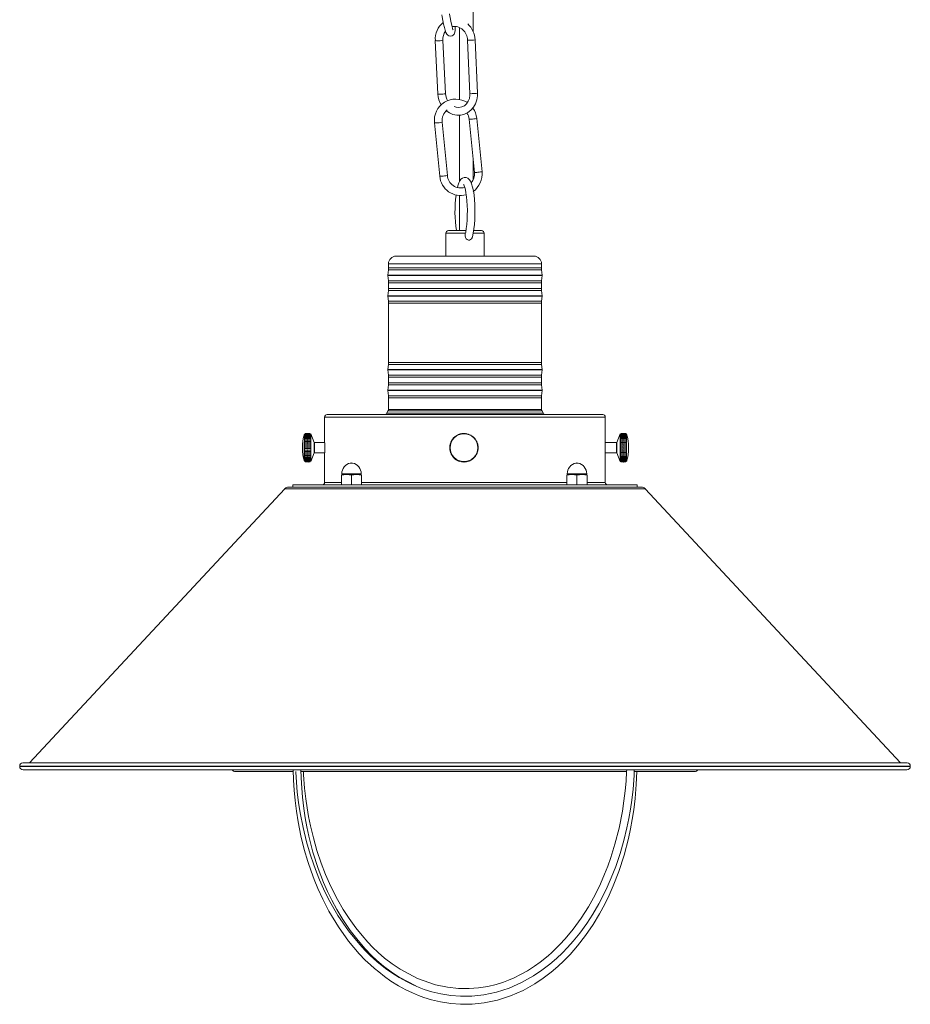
# Model space of a CAD drawing. Header units: millimetres. Extents: x -238 to 509, y -1369 to 291.
# Tile 2 of 7: x 159 to 509, y -1364 to -978. Entities that reach past the tile are written whole.
import ezdxf

# ---------------------------------------------------------------- set-up
doc = ezdxf.new("R2010")
doc.units = ezdxf.units.MM

msp = doc.modelspace()

# ---------------------------------------------------------------- linework, layer by layer
at = {"color": 7, "linetype": 'Continuous', "lineweight": 15}
for p, q in [((337.22, -982.71), (337.22, -293.48)), ((331.92, -980.97), (331.92, -1009.15)), ((322.38, -986.12), (323.39, -1007.05)), ((326.38, -1006.91), (325.38, -985.98)), ((334.94, -985.92), (335.95, -1006.93)), ((338.94, -1006.71), (337.94, -985.78)), ((337.22, -1012.71), (337.22, -1012.39)), ((322.05, -1018.39), (324.13, -1039.26)), ((327.11, -1038.97), (325.04, -1018.09)), ((331.92, -1015.31), (331.92, -1041.16)), ((335.63, -1016.9), (337.7, -1037.82)), ((340.69, -1037.57), (338.61, -1016.61)), ((337.22, -1040.61), (337.22, -1032.98)), ((331.92, -1046.83), (331.92, -1060.58)), ((327.51, -1060.58), (334.37, -1060.58)), ((337.48, -1060.58), (340.51, -1060.58)), ((326.51, -1061.58), (326.51, -1070.58)), ((341.51, -1064.17), (341.51, -1061.58)), ((341.51, -1070.58), (341.51, -1066.72)), ((307.01, -1070.58), (361.01, -1070.58)), ((303.98, -1075.98), (303.82, -1078.01)), ((304.01, -1073.58), (304.01, -1075.19)), ((364.01, -1075.19), (364.01, -1073.58)), ((364.21, -1078.01), (364.05, -1075.98)), ((303.82, -1078.17), (303.98, -1080.19)), ((364.05, -1080.19), (364.21, -1078.17)), ((303.98, -1083.97), (303.82, -1086.06)), ((304.01, -1080.98), (304.01, -1083.2)), ((364.01, -1083.2), (364.01, -1080.98)), ((364.21, -1086.06), (364.05, -1083.97)), ((303.82, -1086.22), (303.98, -1088.24)), ((364.05, -1088.24), (364.21, -1086.22)), ((304.01, -1089.04), (304.01, -1112.18)), ((364.01, -1112.18), (364.01, -1089.04)), ((303.98, -1112.98), (303.82, -1115)), ((364.21, -1115), (364.05, -1112.98)), ((303.82, -1115.16), (303.98, -1117.25)), ((304.01, -1118.03), (304.01, -1120.24)), ((364.01, -1120.24), (364.01, -1118.03)), ((364.05, -1117.25), (364.21, -1115.16)), ((303.98, -1121.04), (303.82, -1123.06)), ((364.21, -1123.06), (364.05, -1121.04)), ((303.82, -1123.22), (303.98, -1125.24)), ((304.01, -1126.04), (304.01, -1130.64)), ((364.01, -1130.64), (364.01, -1126.04)), ((364.05, -1125.24), (364.21, -1123.22)), ((279.01, -1133.64), (279.01, -1143.67)), ((280.01, -1132.64), (388.01, -1132.64)), ((303.75, -1131.22), (303.35, -1132.06)), ((304.01, -1130.64), (364.01, -1130.64)), ((364.68, -1132.06), (364.28, -1131.22)), ((389.01, -1143.64), (389.01, -1133.64)), ((271.36, -1141.77), (273.28, -1141.77)), ((271.37, -1140.74), (273.29, -1140.74)), ((271.37, -1141.04), (273.29, -1141.04)), ((271.37, -1141.38), (273.28, -1141.38)), ((274.93, -1143.58), (273.62, -1140.2)), ((329.39, -1142.05), (329.43, -1141.94)), ((329.7, -1141.68), (329.43, -1141.93)), ((329.79, -1141.63), (329.84, -1141.52)), ((330.13, -1141.29), (329.86, -1141.54)), ((330.23, -1141.25), (330.29, -1141.15)), ((330.7, -1140.93), (330.78, -1140.83)), ((331.12, -1140.67), (330.79, -1140.85)), ((331.21, -1140.65), (331.3, -1140.56)), ((331.75, -1140.43), (331.84, -1140.34)), ((332.21, -1140.26), (331.85, -1140.36)), ((332.3, -1140.26), (332.4, -1140.19)), ((332.77, -1140.11), (332.41, -1140.21)), ((332.87, -1140.16), (332.98, -1140.09)), ((333.35, -1140.09), (332.98, -1140.1)), ((333.45, -1140.11), (333.57, -1140.05)), ((333.94, -1140.07), (333.57, -1140.08)), ((334.03, -1140.12), (334.15, -1140.08)), ((334.51, -1140.15), (334.15, -1140.07)), ((334.6, -1140.2), (334.73, -1140.17)), ((335.09, -1140.28), (334.72, -1140.2)), ((335.16, -1140.33), (335.3, -1140.31)), ((335.71, -1140.53), (335.84, -1140.52)), ((336.17, -1140.71), (335.83, -1140.55)), ((336.23, -1140.77), (336.37, -1140.78)), ((336.23, -1140.77), (336.25, -1140.77)), ((336.73, -1141.08), (336.86, -1141.1)), ((336.73, -1141.08), (336.74, -1141.08)), ((337.13, -1141.35), (336.85, -1141.11)), ((337.19, -1141.43), (337.32, -1141.46)), ((337.19, -1141.43), (337.2, -1141.43)), ((337.58, -1141.72), (337.3, -1141.49)), ((337.61, -1141.83), (337.73, -1141.87)), ((337.61, -1141.83), (337.62, -1141.83)), ((337.95, -1142.18), (337.73, -1141.88)), ((394.83, -1140.2), (393.52, -1143.58)), ((397.04, -1140.95), (395.12, -1140.95)), ((397.04, -1141.28), (395.12, -1141.28)), ((397.03, -1141.66), (395.12, -1141.66)), ((271.35, -1144.27), (273.27, -1144.27)), ((271.35, -1144.84), (273.27, -1144.84)), ((271.35, -1145.42), (273.27, -1145.42)), ((271.36, -1142.21), (273.28, -1142.21)), ((271.36, -1142.68), (273.27, -1142.68)), ((271.36, -1143.19), (273.27, -1143.19)), ((271.36, -1143.72), (273.27, -1143.72)), ((279.01, -1143.64), (275.03, -1143.64)), ((328.07, -1145.79), (328.02, -1145.69)), ((328.08, -1145.21), (328.05, -1145.1)), ((328.12, -1144.73), (328.08, -1145.1)), ((328.16, -1144.64), (328.14, -1144.52)), ((328.29, -1144.07), (328.28, -1143.96)), ((328.43, -1143.62), (328.3, -1143.97)), ((328.49, -1143.53), (328.49, -1143.41)), ((328.74, -1143.01), (328.75, -1142.89)), ((328.97, -1142.59), (328.76, -1142.89)), ((329.04, -1142.51), (329.06, -1142.39)), ((329.29, -1142.1), (329.08, -1142.41)), ((337.98, -1142.27), (338.11, -1142.33)), ((337.98, -1142.27), (338, -1142.27)), ((338.3, -1142.64), (338.08, -1142.35)), ((338.31, -1142.74), (338.43, -1142.81)), ((338.31, -1142.74), (338.33, -1142.74)), ((338.59, -1143.25), (338.7, -1143.33)), ((338.59, -1143.25), (338.6, -1143.25)), ((338.81, -1143.69), (338.67, -1143.35)), ((338.81, -1143.79), (338.91, -1143.88)), ((338.81, -1143.79), (338.83, -1143.79)), ((338.98, -1144.34), (339.07, -1144.44)), ((338.98, -1144.34), (338.99, -1144.34)), ((339.1, -1144.81), (339.04, -1144.45)), ((339.08, -1144.91), (339.16, -1145.02)), ((339.08, -1144.91), (339.1, -1144.91)), ((339.13, -1145.49), (339.19, -1145.6)), ((339.13, -1145.49), (339.14, -1145.49)), ((339.15, -1145.97), (339.18, -1145.6)), ((393.42, -1143.64), (389.01, -1143.64)), ((397.03, -1142.08), (395.11, -1142.08)), ((397.03, -1142.54), (395.11, -1142.54)), ((397.03, -1143.04), (395.11, -1143.04)), ((397.02, -1143.57), (395.11, -1143.57)), ((397.02, -1144.11), (395.11, -1144.11)), ((397.02, -1144.68), (395.11, -1144.68)), ((397.02, -1145.25), (395.11, -1145.25)), ((271.35, -1145.99), (273.27, -1145.99)), ((271.35, -1146.57), (273.27, -1146.57)), ((271.35, -1147.13), (273.27, -1147.13)), ((271.36, -1147.68), (273.27, -1147.68)), ((271.36, -1148.21), (273.27, -1148.21)), ((271.36, -1148.71), (273.27, -1148.71)), ((271.36, -1149.17), (273.28, -1149.17)), ((271.36, -1149.6), (273.28, -1149.6)), ((273.62, -1151.07), (274.93, -1147.7)), ((275.03, -1147.64), (279.01, -1147.64)), ((279.01, -1147.61), (279.01, -1159.24)), ((328.04, -1145.9), (328.09, -1146.27)), ((328.12, -1146.37), (328.06, -1146.27)), ((328.11, -1146.48), (328.16, -1146.84)), ((328.22, -1146.94), (328.15, -1146.85)), ((328.2, -1147.05), (328.33, -1147.4)), ((328.39, -1147.49), (328.31, -1147.41)), ((328.41, -1147.6), (328.54, -1147.95)), ((328.61, -1148.03), (328.52, -1147.95)), ((328.89, -1148.54), (328.79, -1148.47)), ((328.93, -1148.64), (329.14, -1148.94)), ((329.21, -1149.01), (329.12, -1148.96)), ((329.59, -1149.45), (329.49, -1149.41)), ((329.65, -1149.55), (329.92, -1149.8)), ((337.41, -1149.65), (337.37, -1149.77)), ((337.41, -1149.65), (337.42, -1149.65)), ((337.5, -1149.6), (337.77, -1149.33)), ((337.81, -1149.23), (337.78, -1149.35)), ((337.81, -1149.23), (337.82, -1149.23)), ((338.16, -1148.77), (338.15, -1148.9)), ((338.16, -1148.77), (338.18, -1148.77)), ((338.24, -1148.7), (338.44, -1148.39)), ((338.46, -1148.27), (338.46, -1148.4)), ((338.46, -1148.27), (338.48, -1148.27)), ((338.71, -1147.75), (338.73, -1147.88)), ((338.71, -1147.75), (338.73, -1147.75)), ((338.79, -1147.68), (338.9, -1147.32)), ((338.91, -1147.2), (338.93, -1147.33)), ((338.91, -1147.2), (338.92, -1147.2)), ((338.96, -1147.12), (339.08, -1146.77)), ((339.04, -1146.64), (339.08, -1146.77)), ((339.04, -1146.64), (339.05, -1146.64)), ((339.11, -1146.56), (339.14, -1146.19)), ((339.12, -1146.07), (339.17, -1146.19)), ((339.12, -1146.07), (339.13, -1146.07)), ((389.01, -1159.24), (389.01, -1147.64)), ((389.01, -1147.64), (393.42, -1147.64)), ((393.52, -1147.7), (394.83, -1151.07)), ((397.02, -1145.83), (395.11, -1145.83)), ((397.02, -1146.41), (395.11, -1146.41)), ((397.02, -1146.98), (395.11, -1146.98)), ((397.02, -1147.53), (395.11, -1147.53)), ((397.02, -1148.06), (395.11, -1148.06)), ((397.03, -1148.57), (395.11, -1148.57)), ((397.03, -1149.04), (395.11, -1149.04)), ((397.03, -1149.48), (395.12, -1149.48)), ((271.37, -1149.98), (273.28, -1149.98)), ((271.37, -1150.31), (273.29, -1150.31)), ((271.37, -1150.6), (273.29, -1150.6)), ((330.01, -1149.85), (329.9, -1149.82)), ((330.08, -1149.94), (330.35, -1150.19)), ((330.47, -1150.2), (330.36, -1150.18)), ((330.54, -1150.29), (330.86, -1150.47)), ((330.97, -1150.5), (330.85, -1150.5)), ((331.05, -1150.57), (331.38, -1150.75)), ((331.49, -1150.75), (331.37, -1150.76)), ((331.57, -1150.85), (332.15, -1151.04)), ((332.7, -1151.13), (333.07, -1151.18)), ((333.17, -1151.16), (333.06, -1151.2)), ((333.75, -1151.17), (333.65, -1151.23)), ((333.86, -1151.19), (334.23, -1151.16)), ((334.33, -1151.12), (334.23, -1151.19)), ((334.9, -1151.02), (334.81, -1151.1)), ((335.01, -1151.02), (335.36, -1150.91)), ((335.45, -1150.85), (335.37, -1150.94)), ((335.56, -1150.85), (335.91, -1150.73)), ((335.99, -1150.63), (335.91, -1150.73)), ((336.1, -1150.62), (336.42, -1150.43)), ((336.5, -1150.35), (336.43, -1150.46)), ((336.5, -1150.35), (336.51, -1150.35)), ((336.6, -1150.32), (336.91, -1150.13)), ((336.97, -1150.02), (336.92, -1150.14)), ((336.97, -1150.02), (336.99, -1150.02)), ((337.09, -1150.01), (337.35, -1149.75)), ((397.03, -1149.88), (395.12, -1149.88)), ((397.04, -1150.22), (395.12, -1150.22)), ((397.04, -1150.52), (395.13, -1150.52)), ((396.39, -1151.22), (397.06, -1151.17)), ((285.56, -1156.34), (287.54, -1156.18)), ((285.56, -1156.18), (293.49, -1156.18)), ((285.56, -1156.34), (285.56, -1160.07)), ((285.71, -1155.86), (285.71, -1156.18)), ((287.54, -1156.18), (289.52, -1156.34)), ((289.52, -1156.34), (291.51, -1156.18)), ((289.52, -1156.34), (289.52, -1160.07)), ((291.51, -1156.18), (293.49, -1156.34)), ((293.33, -1156.18), (293.33, -1155.86)), ((293.49, -1156.34), (293.49, -1160.07)), ((373.94, -1156.34), (375.93, -1156.18)), ((373.94, -1156.18), (381.88, -1156.18)), ((373.94, -1156.34), (373.94, -1160.07)), ((374.1, -1155.86), (374.1, -1156.18)), ((375.93, -1156.18), (377.91, -1156.34)), ((377.91, -1156.34), (379.9, -1156.18)), ((377.91, -1156.34), (377.91, -1160.07)), ((379.9, -1156.18), (381.88, -1156.34)), ((381.72, -1156.18), (381.72, -1155.86)), ((381.88, -1156.34), (381.88, -1160.07)), ((264.88, -1161.04), (403.14, -1161.04)), ((266.51, -1160.24), (266.51, -1161.04)), ((401.51, -1160.24), (266.51, -1160.24)), ((287.54, -1160.24), (285.56, -1160.07)), ((289.52, -1160.07), (287.54, -1160.24)), ((379.9, -1160.24), (377.91, -1160.07)), ((381.88, -1160.07), (379.9, -1160.24)), ((401.51, -1161.04), (401.51, -1160.24)), ((263.42, -1161.68), (163.32, -1269.1)), ((504.71, -1269.1), (404.61, -1161.68)), ((160.72, -1269.11), (507.31, -1269.11)), ((507.14, -1269.1), (160.89, -1269.1)), ((159.48, -1270.41), (159.48, -1270.54)), ((160.78, -1271.84), (507.25, -1271.84)), ((244.01, -1272.54), (266.61, -1272.54)), ((269.61, -1272.54), (397.43, -1272.54)), ((400.45, -1272.54), (424.01, -1272.54)), ((508.55, -1270.54), (508.55, -1270.41))]:
    msp.add_line(p, q, dxfattribs=at)
at = {"color": 8, "linetype": 'Continuous', "lineweight": 15}
for p, q in [((334.22, -1061.58), (326.51, -1061.58)), ((341.51, -1061.58), (337.29, -1061.58)), ((364.05, -1075.98), (303.98, -1075.98)), ((304.01, -1073.58), (364.01, -1073.58)), ((304.01, -1075.19), (364.01, -1075.19)), ((303.82, -1078.01), (364.21, -1078.01)), ((303.82, -1078.17), (364.21, -1078.17)), ((303.98, -1080.19), (364.05, -1080.19)), ((364.05, -1083.97), (303.98, -1083.97)), ((364.01, -1080.98), (304.01, -1080.98)), ((304.01, -1083.2), (364.01, -1083.2)), ((303.82, -1086.06), (364.21, -1086.06)), ((303.82, -1086.22), (364.21, -1086.22)), ((303.98, -1088.24), (364.05, -1088.24)), ((364.01, -1089.04), (304.01, -1089.04)), ((364.05, -1112.98), (303.98, -1112.98)), ((304.01, -1112.18), (364.01, -1112.18)), ((303.82, -1115), (364.21, -1115)), ((303.82, -1115.16), (364.21, -1115.16)), ((303.98, -1117.25), (364.05, -1117.25)), ((364.01, -1118.03), (304.01, -1118.03)), ((364.05, -1121.04), (303.98, -1121.04)), ((304.01, -1120.24), (364.01, -1120.24)), ((303.82, -1123.06), (364.21, -1123.06)), ((303.82, -1123.22), (364.21, -1123.22)), ((303.98, -1125.24), (364.05, -1125.24)), ((364.01, -1126.04), (304.01, -1126.04)), ((389.01, -1133.64), (279.01, -1133.64)), ((303.35, -1132.06), (364.68, -1132.06)), ((364.28, -1131.22), (303.75, -1131.22)), ((289.98, -1151.65), (289.07, -1151.65)), ((378.36, -1151.65), (377.46, -1151.65)), ((293.33, -1155.86), (285.71, -1155.86)), ((381.72, -1155.86), (374.1, -1155.86)), ((279.01, -1159.24), (285.56, -1159.24)), ((293.49, -1159.24), (373.94, -1159.24)), ((381.88, -1159.24), (389.01, -1159.24)), ((404.61, -1161.68), (263.42, -1161.68)), ((159.48, -1270.41), (508.55, -1270.41)), ((159.48, -1270.54), (508.55, -1270.54)), ((269.68, -1272.49), (269.95, -1272.54))]:
    msp.add_line(p, q, dxfattribs=at)
at = {"color": 7, "linetype": 'Continuous', "lineweight": 15, "flags": 128}
for points in [[(325, -976.02), (325.11, -976.81), (325.36, -978.29), (325.64, -979.68), (325.93, -980.94), (326.23, -982.02), (326.54, -982.91), (326.89, -983.58), (327.23, -983.99), (327.68, -984.28), (328.3, -984.42), (328.94, -984.31), (329.43, -984), (329.73, -983.64), (329.92, -983.25), (330.03, -982.82), (330.12, -982.11), (330.14, -981.14), (330.11, -980.52)], [(329.38, -981.91), (329.38, -981.92), (329.31, -981.76), (329.16, -981.35), (328.95, -980.65), (328.71, -979.67), (328.45, -978.47), (328.21, -977.12), (327.99, -975.77), (327.97, -975.59)], [(326.64, -1013.61), (327.88, -1014.45), (329.31, -1015.05), (330.81, -1015.34), (332.32, -1015.3), (333.78, -1014.96), (335.13, -1014.31), (336.34, -1013.39), (337.36, -1012.24), (338.14, -1010.88), (338.68, -1009.38), (338.93, -1007.78), (338.94, -1006.71)], [(335.94, -1006.86), (335.94, -1007.48), (335.74, -1008.74), (335.29, -1009.89), (334.62, -1010.87), (333.76, -1011.63), (332.76, -1012.13), (331.66, -1012.35), (330.51, -1012.26), (329.74, -1011.99)], [(336.89, -1063.14), (336.92, -1063.05), (337.25, -1061.57), (337.52, -1059.92), (337.72, -1058.13), (337.85, -1056.23), (337.92, -1054.27), (337.92, -1052.28), (337.86, -1050.31), (337.74, -1048.41), (337.55, -1046.62), (337.3, -1044.98), (336.99, -1043.53), (336.62, -1042.26), (336.13, -1041.17), (335.63, -1040.48), (335.09, -1040.03), (334.41, -1039.76), (333.66, -1039.75), (332.97, -1040.01), (332.44, -1040.43), (332, -1041), (331.56, -1041.88), (331.16, -1043.05), (331.02, -1043.65)], [(333.43, -1042.51), (333.43, -1042.51), (333.5, -1042.62), (333.68, -1042.98), (333.91, -1043.62), (334.16, -1044.57), (334.4, -1045.8), (334.61, -1047.28), (334.77, -1048.94), (334.88, -1050.74), (334.93, -1052.61), (334.91, -1054.5), (334.84, -1056.35), (334.7, -1058.11), (334.52, -1059.72), (334.28, -1061.13), (334.11, -1061.89)], [(334.14, -1061.9), (334.04, -1062.64), (334.16, -1063.28), (334.44, -1063.76), (334.87, -1064.11), (335.33, -1064.27), (335.79, -1064.26), (336.21, -1064.1), (336.56, -1063.81), (336.81, -1063.39), (336.88, -1063.14)], [(273.28, -1141.77), (272.15, -1141.65), (271.36, -1141.77)], [(271.36, -1141.77), (272.45, -1141.82), (273.28, -1141.77)], [(273.29, -1140.74), (272.16, -1140.63), (271.37, -1140.74)], [(271.37, -1140.74), (272.46, -1140.75), (273.29, -1140.74)], [(273.29, -1141.04), (272.15, -1140.92), (271.37, -1141.04)], [(271.37, -1141.04), (272.45, -1141.06), (273.29, -1141.04)], [(273.28, -1141.38), (272.15, -1141.26), (271.37, -1141.38)], [(271.37, -1141.38), (272.45, -1141.42), (273.28, -1141.38)], [(273.3, -1140.19), (272.17, -1140.11), (271.38, -1140.19)], [(271.38, -1140.19), (272.47, -1140.15), (273.3, -1140.19)], [(273.3, -1140.31), (272.17, -1140.22), (271.38, -1140.31)], [(271.38, -1140.31), (272.46, -1140.29), (273.3, -1140.31)], [(273.29, -1140.5), (272.16, -1140.4), (271.38, -1140.5)], [(271.38, -1140.5), (272.46, -1140.49), (273.29, -1140.5)], [(271.39, -1140.11), (272.48, -1140.05), (273.31, -1140.11)], [(273.3, -1140.12), (272.17, -1140.05), (271.39, -1140.12)], [(271.39, -1140.12), (272.47, -1140.07), (273.3, -1140.12)], [(329.68, -1141.67), (329.67, -1141.67), (329.79, -1141.63)], [(330.12, -1141.28), (330.1, -1141.28), (330.23, -1141.25)], [(330.6, -1140.95), (330.35, -1141.09), (330.29, -1141.15)], [(330.6, -1140.94), (330.58, -1140.94), (330.7, -1140.93)], [(331.1, -1140.65), (331.09, -1140.65), (331.21, -1140.65)], [(331.64, -1140.42), (331.52, -1140.45), (331.3, -1140.57)], [(331.64, -1140.41), (331.62, -1140.41), (331.75, -1140.43)], [(332.2, -1140.24), (332.18, -1140.23), (332.3, -1140.26)], [(332.88, -1140.16), (332.75, -1140.11), (332.87, -1140.16)], [(333.35, -1140.06), (333.33, -1140.05), (333.45, -1140.11)], [(333.94, -1140.07), (333.92, -1140.06), (334.03, -1140.12)], [(334.52, -1140.13), (334.5, -1140.12), (334.6, -1140.2)], [(335.09, -1140.26), (335.07, -1140.24), (335.16, -1140.33)], [(335.64, -1140.45), (335.43, -1140.35), (335.29, -1140.32)], [(335.64, -1140.44), (335.63, -1140.43), (335.71, -1140.53)], [(336.25, -1140.77), (336.16, -1140.67), (336.23, -1140.77)], [(336.68, -1140.98), (336.63, -1140.93), (336.36, -1140.8)], [(336.74, -1141.08), (336.67, -1140.96), (336.73, -1141.08)], [(337.2, -1141.43), (337.14, -1141.31), (337.19, -1141.43)], [(337.62, -1141.83), (337.57, -1141.7), (337.61, -1141.83)], [(394.93, -1150.94), (394.92, -1151.14), (394.91, -1150.96), (394.9, -1150.42), (394.9, -1149.55), (394.89, -1148.42), (394.89, -1147.1), (394.89, -1145.67), (394.89, -1144.25), (394.89, -1142.92), (394.9, -1141.77), (394.9, -1140.89), (394.91, -1140.34), (394.92, -1140.14), (394.93, -1140.32), (394.94, -1140.86), (394.95, -1141.73), (394.95, -1142.86), (394.96, -1144.18), (394.96, -1145.61), (394.96, -1147.03), (394.95, -1148.36), (394.95, -1149.5), (394.94, -1150.39), (394.93, -1150.94)], [(397.03, -1142.08), (395.95, -1141.95), (395.11, -1142.08)], [(397.04, -1140.95), (395.95, -1140.83), (395.12, -1140.95)], [(395.12, -1140.95), (396.25, -1140.96), (397.04, -1140.95)], [(397.04, -1141.28), (395.95, -1141.15), (395.12, -1141.28)], [(395.12, -1141.28), (396.25, -1141.31), (397.04, -1141.28)], [(397.03, -1141.66), (395.95, -1141.53), (395.12, -1141.66)], [(395.12, -1141.66), (396.25, -1141.7), (397.03, -1141.66)], [(397.05, -1140.27), (395.96, -1140.18), (395.13, -1140.27)], [(395.13, -1140.27), (396.26, -1140.24), (397.05, -1140.27)], [(397.05, -1140.44), (395.96, -1140.34), (395.13, -1140.44)], [(395.13, -1140.44), (396.26, -1140.43), (397.05, -1140.44)], [(397.04, -1140.67), (395.96, -1140.56), (395.13, -1140.67)], [(395.13, -1140.67), (396.26, -1140.67), (397.04, -1140.67)], [(397.06, -1140.11), (395.97, -1140.05), (395.14, -1140.11)], [(395.14, -1140.11), (396.27, -1140.06), (397.06, -1140.11)], [(397.05, -1140.16), (395.97, -1140.08), (395.14, -1140.16)], [(395.14, -1140.16), (396.27, -1140.12), (397.05, -1140.16)], [(397.38, -1151.07), (397.38, -1151.07), (397.37, -1150.89), (397.36, -1150.36), (397.35, -1149.5), (397.34, -1148.38), (397.34, -1147.08), (397.34, -1145.67), (397.34, -1144.27), (397.34, -1142.95), (397.35, -1141.82), (397.36, -1140.96), (397.37, -1140.41), (397.37, -1140.21), (397.38, -1140.21)], [(273.27, -1144.27), (272.14, -1144.14), (271.35, -1144.27)], [(271.35, -1144.27), (272.44, -1144.38), (273.27, -1144.27)], [(273.27, -1144.84), (272.14, -1144.71), (271.35, -1144.84)], [(271.35, -1144.84), (272.44, -1144.96), (273.27, -1144.84)], [(273.27, -1145.42), (272.14, -1145.29), (271.35, -1145.42)], [(271.35, -1145.42), (272.44, -1145.54), (273.27, -1145.42)], [(273.28, -1142.21), (272.15, -1142.08), (271.36, -1142.21)], [(271.36, -1142.21), (272.45, -1142.27), (273.28, -1142.21)], [(273.27, -1142.68), (272.14, -1142.55), (271.36, -1142.68)], [(271.36, -1142.68), (272.44, -1142.76), (273.27, -1142.68)], [(273.27, -1143.19), (272.14, -1143.05), (271.36, -1143.19)], [(271.36, -1143.19), (272.44, -1143.27), (273.27, -1143.19)], [(273.27, -1143.72), (272.14, -1143.59), (271.36, -1143.72)], [(271.36, -1143.72), (272.44, -1143.82), (273.27, -1143.72)], [(328.05, -1145.32), (328.01, -1145.65), (328.02, -1145.69)], [(328.03, -1145.31), (328.02, -1145.33), (328.08, -1145.21)], [(328.03, -1145.9), (328.02, -1145.91), (328.07, -1145.79)], [(328.09, -1144.73), (328.08, -1144.74), (328.16, -1144.64)], [(328.23, -1144.16), (328.17, -1144.33), (328.14, -1144.52)], [(328.22, -1144.16), (328.21, -1144.17), (328.29, -1144.07)], [(328.4, -1143.61), (328.39, -1143.62), (328.49, -1143.53)], [(328.64, -1143.07), (328.63, -1143.09), (328.51, -1143.42)], [(328.65, -1143.07), (328.63, -1143.08), (328.74, -1143.01)], [(328.94, -1142.57), (328.93, -1142.58), (329.04, -1142.51)], [(329.29, -1142.1), (329.27, -1142.1), (329.39, -1142.05)], [(338, -1142.27), (337.96, -1142.14), (337.98, -1142.27)], [(338.33, -1142.74), (338.31, -1142.61), (338.31, -1142.74)], [(338.58, -1143.15), (338.45, -1142.84), (338.43, -1142.81)], [(338.6, -1143.25), (338.6, -1143.12), (338.59, -1143.25)], [(338.83, -1143.79), (338.83, -1143.66), (338.81, -1143.79)], [(339, -1144.24), (338.97, -1144.06), (338.9, -1143.88)], [(338.99, -1144.34), (339.01, -1144.21), (338.98, -1144.34)], [(339.1, -1144.91), (339.13, -1144.79), (339.08, -1144.91)], [(339.14, -1145.49), (339.19, -1145.37), (339.13, -1145.49)], [(339.19, -1145.39), (339.19, -1145.37), (339.14, -1145.02)], [(389.01, -1143.64), (389.01, -1143.64), (389, -1143.76), (388.99, -1144.09), (388.98, -1144.6), (388.97, -1145.22), (388.96, -1145.64)], [(393.43, -1147.57), (393.42, -1147.62), (393.42, -1147.38), (393.41, -1146.87), (393.41, -1146.17), (393.41, -1145.39), (393.41, -1144.65), (393.41, -1144.06), (393.42, -1143.71), (393.42, -1143.64)], [(395.11, -1142.08), (396.25, -1142.14), (397.03, -1142.08)], [(397.03, -1142.54), (395.94, -1142.41), (395.11, -1142.54)], [(395.11, -1142.54), (396.24, -1142.61), (397.03, -1142.54)], [(397.03, -1143.04), (395.94, -1142.9), (395.11, -1143.04)], [(395.11, -1143.04), (396.24, -1143.12), (397.03, -1143.04)], [(397.02, -1143.57), (395.94, -1143.43), (395.11, -1143.57)], [(395.11, -1143.57), (396.24, -1143.65), (397.02, -1143.57)], [(397.02, -1144.11), (395.94, -1143.97), (395.11, -1144.11)], [(395.11, -1144.11), (396.24, -1144.21), (397.02, -1144.11)], [(397.02, -1144.68), (395.94, -1144.54), (395.11, -1144.68)], [(395.11, -1144.68), (396.24, -1144.78), (397.02, -1144.68)], [(397.02, -1145.25), (395.94, -1145.12), (395.11, -1145.25)], [(395.11, -1145.25), (396.24, -1145.37), (397.02, -1145.25)], [(397.02, -1145.83), (395.94, -1145.71), (395.11, -1145.83)], [(273.27, -1145.99), (272.14, -1145.88), (271.35, -1145.99)], [(271.35, -1145.99), (272.44, -1146.13), (273.27, -1145.99)], [(273.27, -1146.57), (272.14, -1146.46), (271.35, -1146.57)], [(271.35, -1146.57), (272.44, -1146.7), (273.27, -1146.57)], [(273.27, -1147.13), (272.14, -1147.04), (271.35, -1147.13)], [(271.35, -1147.13), (272.44, -1147.27), (273.27, -1147.13)], [(273.27, -1147.68), (272.14, -1147.59), (271.36, -1147.68)], [(271.36, -1147.68), (272.44, -1147.82), (273.27, -1147.68)], [(273.27, -1148.21), (272.14, -1148.13), (271.36, -1148.21)], [(271.36, -1148.21), (272.44, -1148.35), (273.27, -1148.21)], [(273.27, -1148.71), (272.14, -1148.64), (271.36, -1148.71)], [(271.36, -1148.71), (272.45, -1148.85), (273.27, -1148.71)], [(273.28, -1149.17), (272.15, -1149.12), (271.36, -1149.17)], [(271.36, -1149.17), (272.45, -1149.31), (273.28, -1149.17)], [(273.28, -1149.6), (272.15, -1149.56), (271.36, -1149.6)], [(271.36, -1149.6), (272.45, -1149.73), (273.28, -1149.6)], [(274.93, -1147.36), (274.93, -1147.66), (274.93, -1147.7)], [(275.02, -1147.3), (275.02, -1147.6), (275.03, -1147.64)], [(328.08, -1146.48), (328.08, -1146.49), (328.12, -1146.37)], [(328.2, -1147.05), (328.2, -1147.07), (328.22, -1146.94)], [(328.38, -1147.61), (328.38, -1147.62), (328.39, -1147.49)], [(328.61, -1148.14), (328.61, -1148.16), (328.61, -1148.03)], [(328.61, -1148.14), (328.64, -1148.22), (328.81, -1148.46)], [(328.9, -1148.65), (328.9, -1148.67), (328.89, -1148.54)], [(329.24, -1149.13), (329.25, -1149.14), (329.21, -1149.01)], [(329.26, -1149.12), (329.39, -1149.32), (329.49, -1149.41)], [(329.63, -1149.56), (329.64, -1149.58), (329.59, -1149.45)], [(337.42, -1149.65), (337.54, -1149.61), (337.41, -1149.65)], [(337.82, -1149.23), (337.94, -1149.18), (337.81, -1149.23)], [(337.92, -1149.19), (338, -1149.1), (338.13, -1148.89)], [(338.26, -1148.72), (338.28, -1148.7), (338.16, -1148.77)], [(338.48, -1148.27), (338.58, -1148.2), (338.46, -1148.27)], [(338.55, -1148.21), (338.69, -1147.97), (338.72, -1147.88)], [(338.73, -1147.75), (338.82, -1147.66), (338.71, -1147.75)], [(338.92, -1147.2), (339, -1147.11), (338.91, -1147.2)], [(339.05, -1146.64), (339.12, -1146.54), (339.04, -1146.64)], [(339.13, -1146.07), (339.19, -1145.95), (339.12, -1146.07)], [(395.11, -1145.83), (396.24, -1145.95), (397.02, -1145.83)], [(397.02, -1146.41), (395.94, -1146.29), (395.11, -1146.41)], [(395.11, -1146.41), (396.24, -1146.53), (397.02, -1146.41)], [(397.02, -1146.98), (395.94, -1146.87), (395.11, -1146.98)], [(395.11, -1146.98), (396.24, -1147.11), (397.02, -1146.98)], [(397.02, -1147.53), (395.94, -1147.43), (395.11, -1147.53)], [(395.11, -1147.53), (396.24, -1147.66), (397.02, -1147.53)], [(397.02, -1148.06), (395.94, -1147.97), (395.11, -1148.06)], [(395.11, -1148.06), (396.24, -1148.2), (397.02, -1148.06)], [(397.03, -1148.57), (395.94, -1148.49), (395.11, -1148.57)], [(395.11, -1148.57), (396.24, -1148.7), (397.03, -1148.57)], [(397.03, -1149.04), (395.94, -1148.98), (395.11, -1149.04)], [(395.11, -1149.04), (396.25, -1149.17), (397.03, -1149.04)], [(397.03, -1149.48), (395.95, -1149.43), (395.12, -1149.48)], [(395.12, -1149.48), (396.25, -1149.61), (397.03, -1149.48)], [(273.28, -1149.98), (272.15, -1149.95), (271.37, -1149.98)], [(271.37, -1149.98), (272.45, -1150.11), (273.28, -1149.98)], [(273.29, -1150.31), (272.15, -1150.3), (271.37, -1150.31)], [(271.37, -1150.31), (272.46, -1150.43), (273.29, -1150.31)], [(271.37, -1150.6), (272.46, -1150.71), (273.29, -1150.6)], [(273.29, -1150.6), (272.16, -1150.6), (271.37, -1150.6)], [(271.38, -1150.83), (272.46, -1150.93), (273.29, -1150.83)], [(273.29, -1150.83), (272.16, -1150.84), (271.38, -1150.83)], [(271.38, -1151), (272.47, -1151.09), (273.3, -1151)], [(273.3, -1151), (272.16, -1151.03), (271.38, -1151)], [(271.39, -1151.11), (272.47, -1151.19), (273.3, -1151.11)], [(273.3, -1151.11), (272.17, -1151.15), (271.39, -1151.11)], [(271.39, -1151.17), (272.48, -1151.23), (273.3, -1151.17)], [(273.3, -1151.17), (272.17, -1151.22), (271.39, -1151.17)], [(330.06, -1149.96), (330.07, -1149.97), (330.01, -1149.85)], [(330.53, -1150.3), (330.54, -1150.32), (330.47, -1150.2)], [(331.04, -1150.6), (331.05, -1150.61), (330.97, -1150.5)], [(331.57, -1150.84), (331.58, -1150.85), (331.49, -1150.75)], [(332.03, -1150.95), (331.9, -1150.97), (332.05, -1150.95)], [(332.12, -1151.02), (332.14, -1151.04), (332.03, -1150.95)], [(332.6, -1151.08), (332.47, -1151.12), (332.61, -1151.08)], [(332.69, -1151.15), (332.71, -1151.16), (332.6, -1151.08)], [(333.28, -1151.21), (333.29, -1151.22), (333.17, -1151.16)], [(333.27, -1151.22), (333.33, -1151.23), (333.64, -1151.21)], [(333.86, -1151.22), (333.88, -1151.23), (333.75, -1151.17)], [(334.44, -1151.16), (334.46, -1151.17), (334.33, -1151.12)], [(334.44, -1151.15), (334.66, -1151.13), (334.8, -1151.09)], [(335.01, -1151.04), (335.03, -1151.05), (334.9, -1151.02)], [(335.57, -1150.87), (335.59, -1150.87), (335.45, -1150.85)], [(336.1, -1150.63), (336.12, -1150.63), (335.99, -1150.63)], [(336.51, -1150.35), (336.63, -1150.34), (336.5, -1150.35)], [(336.99, -1150.02), (337.11, -1150), (336.97, -1150.02)], [(397.03, -1149.88), (395.95, -1149.84), (395.12, -1149.88)], [(395.12, -1149.88), (396.25, -1150), (397.03, -1149.88)], [(397.04, -1150.22), (395.95, -1150.2), (395.12, -1150.22)], [(395.12, -1150.22), (396.25, -1150.34), (397.04, -1150.22)], [(397.04, -1150.52), (395.95, -1150.52), (395.13, -1150.52)], [(395.13, -1150.52), (396.26, -1150.63), (397.04, -1150.52)], [(397.04, -1150.77), (395.96, -1150.78), (395.13, -1150.77)], [(395.13, -1150.77), (396.26, -1150.87), (397.04, -1150.77)], [(397.05, -1150.96), (395.96, -1150.98), (395.13, -1150.96)], [(395.13, -1150.96), (396.27, -1151.05), (397.05, -1150.96)], [(397.05, -1151.09), (395.97, -1151.12), (395.14, -1151.09)], [(395.14, -1151.09), (396.27, -1151.17), (397.05, -1151.09)], [(397.06, -1151.16), (395.97, -1151.21), (395.14, -1151.16)], [(395.14, -1151.16), (396.27, -1151.23), (397.06, -1151.16)], [(397.06, -1151.17), (395.97, -1151.23), (395.14, -1151.17)], [(266.67, -1271.84), (266.79, -1275.96), (267.04, -1279.86), (267.41, -1283.88), (267.93, -1288.03), (268.61, -1292.28), (269.7, -1297.72), (271.02, -1303.09), (272.38, -1307.71), (273.67, -1311.56), (274.86, -1314.76), (276.33, -1318.34), (278.25, -1322.51), (280.68, -1327.2), (284.41, -1333.39), (288.4, -1338.96), (292.58, -1343.9), (294.95, -1346.36), (296.95, -1348.26), (298.54, -1349.68), (300.18, -1351.05), (302.5, -1352.85), (304.98, -1354.59), (307.92, -1356.43), (310.79, -1358), (313.41, -1359.26), (315.78, -1360.25), (317.88, -1361.02), (320.94, -1361.97), (324.47, -1362.81), (328.43, -1363.43), (332.23, -1363.72), (336.81, -1363.67), (341.54, -1363.17), (346.76, -1362.06), (351.89, -1360.39), (356.75, -1358.25), (361.33, -1355.69), (364.62, -1353.51), (367.73, -1351.16), (370.43, -1348.85), (372.74, -1346.7), (375.22, -1344.14), (378.09, -1340.87), (381.26, -1336.78), (384.26, -1332.39), (386.76, -1328.25), (388.83, -1324.43), (390.51, -1320.99), (392.11, -1317.36), (394.3, -1311.72), (396.41, -1305.22), (398.11, -1298.72), (398.92, -1294.94), (399.59, -1291.27), (400.16, -1287.56), (400.71, -1283.04), (401.15, -1277.59), (401.35, -1272.54)], [(267.66, -1272.54), (267.67, -1272.8), (267.91, -1276.68), (268.27, -1280.63), (268.76, -1284.64), (269.39, -1288.71), (270.52, -1294.48), (271.88, -1300.06), (273.3, -1304.93), (274.71, -1309.11), (275.76, -1311.95), (277, -1314.99), (278.58, -1318.53), (280.54, -1322.5), (284.23, -1328.94), (288.33, -1334.93), (292.75, -1340.34), (294.88, -1342.62), (296.72, -1344.45), (298.24, -1345.85), (299.45, -1346.92), (300.93, -1348.16), (302.88, -1349.68), (305.33, -1351.42), (308.23, -1353.26), (311.06, -1354.83), (313.66, -1356.1), (316, -1357.09), (318.07, -1357.86), (321.08, -1358.81), (324.57, -1359.65), (328.47, -1360.27), (332.23, -1360.57), (336.75, -1360.52), (341.34, -1360.03), (346.3, -1358.99), (351.31, -1357.37), (356.21, -1355.22), (360.9, -1352.59), (364.19, -1350.38), (367.27, -1348.02), (369.94, -1345.72), (372.22, -1343.56), (374.19, -1341.52), (376.47, -1338.97), (379.02, -1335.83), (381.74, -1332.08), (384.14, -1328.39), (386.52, -1324.29), (388.31, -1320.89), (389.75, -1317.88), (391.36, -1314.21), (393.08, -1309.78), (394.82, -1304.64), (396.3, -1299.53), (397.48, -1294.63), (398.25, -1290.89), (398.87, -1287.32), (399.38, -1283.79), (399.88, -1279.42), (400.29, -1274.11), (400.38, -1271.84)], [(314.71, -1356.54), (308.16, -1353.07), (305.03, -1350.98), (302.07, -1348.72), (299.49, -1346.52), (297.29, -1344.45), (294.88, -1341.96), (292.09, -1338.77), (289.02, -1334.78), (286.15, -1330.54), (283.75, -1326.54), (281.77, -1322.86), (280.15, -1319.53), (278.59, -1315.97), (276.46, -1310.46), (274.43, -1304.13), (272.8, -1297.83), (272.01, -1294.16), (271.36, -1290.6), (270.81, -1286.98), (270.29, -1282.55), (269.87, -1277.23), (269.67, -1272.1), (269.67, -1271.84)], [(397.39, -1271.84), (397.37, -1272.52), (397.14, -1276.3), (396.8, -1280.13), (396.32, -1284.03), (395.72, -1287.98), (394.4, -1294.66), (392.8, -1300.92), (391.16, -1306.22), (389.96, -1309.57), (388.72, -1312.73), (387.09, -1316.48), (384.99, -1320.79), (382.39, -1325.49), (379.52, -1330.01), (376.47, -1334.22), (373.25, -1338.1), (371.18, -1340.35), (369.38, -1342.14), (367.9, -1343.52), (366.72, -1344.56), (365.34, -1345.72), (363.51, -1347.16), (361.21, -1348.8), (358.46, -1350.56), (355.76, -1352.08), (353.28, -1353.3), (351.04, -1354.26), (349.06, -1355), (346.22, -1355.9), (342.94, -1356.69), (339.26, -1357.29), (335.71, -1357.57), (331.45, -1357.53), (327.12, -1357.06), (322.43, -1356.07), (315.36, -1353.57), (308.59, -1349.96), (305.45, -1347.85), (302.52, -1345.59), (299.98, -1343.39), (297.8, -1341.31), (295.88, -1339.32), (293.66, -1336.81), (291.19, -1333.73), (288.56, -1330.08), (286.27, -1326.53), (284, -1322.61), (282.31, -1319.36), (280.91, -1316.42), (279.34, -1312.81), (277.66, -1308.47), (275.99, -1303.47), (274.57, -1298.52), (273.43, -1293.77), (272.7, -1290.15), (272.1, -1286.7), (271.6, -1283.24), (271.12, -1278.97), (270.72, -1273.78), (270.68, -1272.54)]]:
    msp.add_lwpolyline(points, dxfattribs=at)
at = {"color": 8, "linetype": 'Continuous', "lineweight": 15, "flags": 128}
for points in [[(336.78, -1006.9), (337.35, -1006.89), (337.93, -1006.85), (338.43, -1006.81), (338.79, -1006.76), (338.94, -1006.72), (338.93, -1006.71)], [(339.53, -1037.66), (340.06, -1037.6), (340.46, -1037.54), (340.66, -1037.49), (340.66, -1037.48)]]:
    msp.add_lwpolyline(points, dxfattribs=at)
at = {"color": 7, "linetype": 'Continuous', "lineweight": 15}
for radius in [5.5, 5.43]:
    msp.add_circle((333.6, -1145.64), radius, dxfattribs=at)
for centre, radius, start, end in [((330.44, -985.45), 8.08, 127.539, 184.7895), ((329.2, -986.06), 8.74, 1.8534, 47.6881), ((330.69, -985.57), 5.33, 144.0773, 184.3915), ((329.76, -985.75), 5.19, 358.0302, 99.0157), ((331.8, -1006.79), 5.42, 181.3122, 211.8206), ((330.36, -1017.4), 8.36, 56.798, 186.7967), ((331.7, -1006.85), 8.32, 181.3755, 212.3671), ((330.42, -1017.47), 5.42, 128.7294, 186.5562), ((330.98, -1017.2), 4.65, 3.6691, 35.6593), ((330.91, -1017.17), 7.72, 4.163, 36.8154), ((332.17, -1038.35), 5.56, 320.3863, 5.9367), ((332.3, -1038.4), 8.43, 305.6921, 6.2546), ((332.33, -1038.61), 8.23, 184.5836, 285.2739), ((332.35, -1038.59), 5.25, 184.1245, 287.2412), ((383.05, -1053.12), 52.96, 172.9582, 188.1033), ((327.51, -1061.58), 1, 90, 180), ((340.51, -1061.58), 1, 0, 90), ((466.79, -1066.22), 125.29, 179.0594, 179.646), ((430.68, -1065.12), 89.18, 180.2106, 181.029), ((307.01, -1073.58), 3, 90, 180), ((361.01, -1073.58), 3, 0, 90), ((294.01, -1075.19), 10, 355.4275, 0), ((374.01, -1075.19), 10, 180, 184.5725), ((304.82, -1078.09), 1, 175.4275, 184.5739), ((294.01, -1080.98), 10, 0, 4.5739), ((374.01, -1080.98), 10, 175.4261, 180), ((363.21, -1078.09), 1, 355.4261, 4.5725), ((294.01, -1083.2), 10, 355.5282, 0), ((374.01, -1083.2), 10, 180, 184.4718), ((304.82, -1086.14), 1, 175.5282, 184.5739), ((363.21, -1086.14), 1, 355.4261, 4.4718), ((294.01, -1089.04), 10, 0, 4.5739), ((374.01, -1089.04), 10, 175.4261, 180), ((294.01, -1112.18), 10, 355.4261, 0), ((374.01, -1112.18), 10, 180, 184.5739), ((304.82, -1115.08), 1, 175.4261, 184.4718), ((294.01, -1118.03), 10, 0, 4.4718), ((374.01, -1118.03), 10, 175.5282, 180), ((363.21, -1115.08), 1, 355.5282, 4.5739), ((294.01, -1120.24), 10, 355.4261, 0), ((374.01, -1120.24), 10, 180, 184.5739), ((304.82, -1123.14), 1, 175.4261, 184.5725), ((294.01, -1126.04), 10, 0, 4.5725), ((374.01, -1126.04), 10, 175.4275, 180), ((363.21, -1123.14), 1, 355.4275, 4.5739), ((280.01, -1133.64), 1, 90, 180), ((302.44, -1131.64), 1, 270, 334.9784), ((304.65, -1131.64), 1, 90, 154.9784), ((363.38, -1131.64), 1, 25.0216, 90), ((365.59, -1131.64), 1, 205.0216, 270), ((388.01, -1133.64), 1, 0, 90), ((289.82, -1145.64), 19.52, 163.8604, 196.1396), ((644.17, -1145.91), 373.14, 179.125, 180.6518), ((-169.09, -1145.56), 440.2, 359.3034, 0.6526), ((633.91, -1145.94), 360.33, 179.0881, 180.6717), ((727.58, -1145.64), 332.8, 179.0642, 180.9358), ((378.62, -1145.64), 19.52, 343.8604, 16.1396), ((419.95, -1145.77), 145.03, 179.1331, 180.6267), ((417.59, -1145.76), 142.58, 179.1473, 180.6198), ((183.38, -1145.64), 95.66, 358.8319, 1.1583), ((412.07, -1146.06), 23.11, 178.9693, 183.8677), ((503.77, -1145.64), 110.27, 178.9278, 181.0722), ((282.11, -1150.38), 11.05, 178.8597, 183.5788), ((282.22, -1150.42), 8.62, 178.2783, 184.3437), ((290.03, -1155.86), 4.32, 102.8396, 180), ((289.52, -1153.64), 2.03, 77.1604, 102.8396), ((289.02, -1155.86), 4.32, 0, 77.1604), ((378.42, -1155.86), 4.32, 102.8396, 180), ((377.91, -1153.64), 2.03, 77.1604, 102.8396), ((377.4, -1155.86), 4.32, 0, 77.1604), ((264.88, -1163.04), 2, 90, 137.0214), ((278.01, -1159.24), 1, 270, 0), ((390.01, -1159.24), 1, 180, 270), ((403.14, -1163.04), 2, 42.9786, 90), ((160.78, -1270.41), 1.3, 92.6294, 180), ((160.89, -1270.74), 1.64, 90, 96.167), ((507.14, -1270.74), 1.64, 83.833, 90), ((507.25, -1270.41), 1.3, 360, 87.3706), ((160.78, -1270.54), 1.3, 180, 270), ((244.01, -1271.04), 1.5, 212.231, 270), ((424.01, -1271.04), 1.5, 270, 327.769), ((507.25, -1270.54), 1.3, 270, 360)]:
    msp.add_arc(centre, radius, start, end, dxfattribs=at)
at = {"color": 8, "linetype": 'Continuous', "lineweight": 15}
for centre, radius, start, end in [((322.94, -983.75), 2.43, 256.8089, 276.7166), ((323.64, -978.59), 7.59, 266.8484, 283.2525), ((335.5, -983.56), 2.43, 256.7964, 276.7239), ((336.2, -978.43), 7.56, 266.8203, 283.2976), ((324.64, -999.53), 7.58, 266.8406, 283.2651), ((336.5, -1004.79), 2.13, 255.4981, 277.7849), ((323.94, -1004.69), 2.43, 256.8091, 276.7165), ((322.41, -1009.47), 8.93, 267.7145, 279.5001), ((323.7, -1013.35), 4.93, 272.0895, 285.7127), ((335.88, -1006.29), 10.61, 268.6536, 278.5656), ((337.27, -1011.84), 4.95, 272.1045, 285.6892), ((338.04, -1028.27), 9.51, 268.1262, 279.0227), ((324.48, -1030.34), 8.93, 267.7141, 279.5003), ((325.78, -1034.21), 4.94, 272.1006, 285.6955)]:
    msp.add_arc(centre, radius, start, end, dxfattribs=at)

doc.saveas('drawing.dxf')
